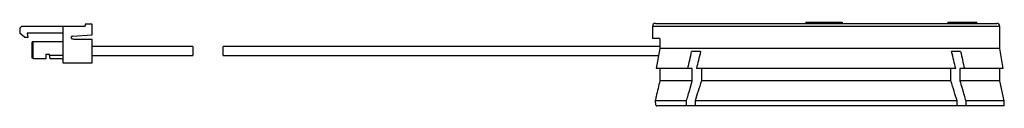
# Paper-space layout '_Links' of a CAD drawing. Header units: millimetres. Extents: x -57.4 to 40.4, y 11.8 to 20.1.
import ezdxf

# ---------------------------------------------------------------- set-up
doc = ezdxf.new("R2010")
doc.units = ezdxf.units.MM

psp = doc.layouts.new('_Links')

# ---------------------------------------------------------------- linework, layer by layer
at = {"color": 7, "linetype": 'Continuous', "lineweight": 25}
for p, q in [((-57.445, 19.474), (-57.245, 19.674)), ((-57.245, 19.674), (-50.945, 19.674)), ((-53.145, 19.674), (-53.145, 16.054)), ((-50.945, 19.874), (-50.945, 19.674)), ((-50.245, 19.874), (-50.945, 19.874)), ((-50.245, 18.807), (-50.245, 19.874)), ((5.405, 19.664), (5.405, 18.464)), ((39.905, 19.664), (5.405, 19.664)), ((5.705, 19.964), (39.605, 19.964)), ((20.636, 20.087), (20.636, 19.964)), ((22.055, 19.974), (22.055, 19.964)), ((23.255, 19.964), (23.255, 19.974)), ((24.267, 19.964), (24.267, 20.087)), ((34.733, 20.087), (34.733, 19.964)), ((35.555, 19.974), (35.555, 19.964)), ((36.755, 19.964), (36.755, 19.974)), ((37.617, 19.964), (37.617, 20.087)), ((39.905, 17.464), (39.905, 19.664)), ((-57.445, 19.474), (-57.445, 18.974)), ((-56.945, 18.574), (-57.445, 18.974)), ((-56.715, 18.974), (-56.645, 18.574)), ((-53.145, 18.974), (-56.715, 18.974)), ((-52.203, 18.704), (-50.245, 18.807)), ((-56.645, 18.574), (-56.945, 18.574)), ((-56.245, 18.054), (-56.145, 18.154)), ((-56.245, 18.054), (-56.245, 16.554)), ((-56.145, 18.154), (-56.145, 16.504)), ((-56.145, 18.154), (-53.145, 18.154)), ((-52.045, 18.354), (-52.237, 18.41)), ((-50.245, 18.354), (-52.045, 18.354)), ((-50.245, 16.054), (-50.245, 18.354)), ((-40.245, 17.654), (-50.245, 17.654)), ((-40.245, 17.654), (-40.245, 16.754)), ((6.146, 17.654), (-37.245, 17.654)), ((-37.245, 16.754), (-37.245, 17.654)), ((6.146, 18.464), (5.405, 18.464)), ((6.146, 18.464), (6.146, 17.464)), ((-54.845, 16.854), (-54.845, 16.454)), ((-54.495, 16.854), (-54.845, 16.854)), ((-54.424, 16.454), (-54.495, 16.854)), ((-53.145, 16.754), (-54.477, 16.754)), ((-50.245, 16.754), (-40.245, 16.754)), ((-37.245, 16.754), (6.016, 16.754)), ((39.905, 17.464), (6.146, 17.464)), ((10.19, 17.164), (9.299, 17.164)), ((36.011, 17.164), (35.12, 17.164)), ((40.255, 15.464), (39.905, 17.464)), ((-56.045, 16.454), (-56.245, 16.554)), ((-54.845, 16.454), (-56.045, 16.454)), ((-53.509, 16.454), (-54.424, 16.454)), ((-53.145, 16.054), (-50.245, 16.054)), ((9.367, 15.464), (5.78, 15.464)), ((6.146, 15.464), (6.146, 14.264)), ((9.367, 14.264), (9.367, 15.464)), ((35.53, 15.464), (9.78, 15.464)), ((10.263, 15.464), (10.263, 14.264)), ((35.047, 14.264), (35.047, 15.464)), ((40.255, 15.464), (35.943, 15.464)), ((35.943, 15.464), (35.943, 14.264)), ((39.905, 14.264), (39.905, 15.464)), ((9.367, 14.264), (6.146, 14.264)), ((35.047, 14.264), (10.263, 14.264)), ((39.905, 14.264), (35.943, 14.264)), ((40.355, 12.264), (39.905, 14.264)), ((8.788, 12.264), (5.676, 12.264)), ((40.355, 11.764), (5.831, 11.764)), ((8.788, 11.764), (8.788, 12.264)), ((9.644, 12.264), (9.644, 11.764)), ((35.666, 12.264), (9.644, 12.264)), ((35.666, 11.764), (35.666, 12.264)), ((36.522, 12.264), (36.522, 11.764)), ((40.355, 12.264), (36.522, 12.264)), ((40.355, 11.764), (40.355, 12.264))]:
    psp.add_line(p, q, dxfattribs=at)
at = {"color": 7, "linetype": 'Continuous', "lineweight": 25, "flags": 128}
psp.add_lwpolyline([(6.146, 17.464), (5.98, 16.56), (5.78, 15.464)], dxfattribs=at)
at = {"color": 7, "linetype": 'Continuous', "lineweight": 25}
for centre, radius, start, end in [((5.705, 19.664), 0.3, 90, 180), ((39.605, 19.664), 0.3, 0, 90), ((-52.195, 18.554), 0.15, 93, 253.7398), ((-53.509, 15.454), 1, 68.64081, 90)]:
    psp.add_arc(centre, radius, start, end, dxfattribs=at)
for points, knots in [([(20.643, 20.074), (20.641, 20.074), (20.632, 20.074), (20.691, 20.074), (20.846, 20.074), (21.159, 20.074), (21.6, 20.074), (22.073, 20.074), (22.53, 20.074), (22.981, 20.074), (23.202, 20.074), (23.314, 20.074)], [0, 0, 0, 0, 0.0160272, 0.0699026, 0.1308644, 0.2749459, 0.437959, 0.6000542, 0.7432697, 0.8694975, 1, 1, 1, 1]), ([(20.643, 19.974), (20.641, 19.974), (20.632, 19.974), (20.691, 19.974), (20.846, 19.974), (21.159, 19.974), (21.6, 19.974), (22.073, 19.974), (22.53, 19.974), (22.981, 19.974), (23.202, 19.974), (23.314, 19.974)], [0, 0, 0, 0, 0.0160272, 0.0699026, 0.1308644, 0.2749459, 0.437959, 0.6000542, 0.7432697, 0.8694975, 1, 1, 1, 1]), ([(23.314, 20.074), (23.475, 20.074), (23.797, 20.074), (24.103, 20.074), (24.253, 20.074), (24.252, 20.074), (24.252, 20.074)], [0, 0, 0, 0, 0.317646, 0.636139, 0.858872, 1, 1, 1, 1]), ([(23.314, 19.974), (23.475, 19.974), (23.797, 19.974), (24.103, 19.974), (24.253, 19.974), (24.252, 19.974), (24.252, 19.974)], [0, 0, 0, 0, 0.317646, 0.636139, 0.858872, 1, 1, 1, 1]), ([(34.754, 20.074), (34.751, 20.074), (34.742, 20.074), (34.901, 20.074), (35.151, 20.074), (35.443, 20.074), (35.739, 20.074), (36.017, 20.074), (36.299, 20.074), (36.602, 20.074), (36.879, 20.074), (37.15, 20.074), (37.418, 20.074), (37.577, 20.074), (37.622, 20.074), (37.613, 20.074), (37.612, 20.074)], [0, 0, 0, 0, 0.04923, 0.131518, 0.219351, 0.311577, 0.380095, 0.445239, 0.506098, 0.564729, 0.647425, 0.734246, 0.817536, 0.897579, 0.981008, 1, 1, 1, 1]), ([(34.754, 19.974), (34.751, 19.974), (34.742, 19.974), (34.901, 19.974), (35.151, 19.974), (35.443, 19.974), (35.739, 19.974), (36.017, 19.974), (36.299, 19.974), (36.602, 19.974), (36.879, 19.974), (37.15, 19.974), (37.418, 19.974), (37.577, 19.974), (37.622, 19.974), (37.613, 19.974), (37.612, 19.974)], [0, 0, 0, 0, 0.04923, 0.131518, 0.219351, 0.311577, 0.380095, 0.445239, 0.506098, 0.564729, 0.647425, 0.734246, 0.817536, 0.897579, 0.981008, 1, 1, 1, 1]), ([(8.916, 15.464), (8.98, 15.748), (9.107, 16.315), (9.235, 16.882), (9.299, 17.164)], [0, 0, 0, 0, 0.5014822, 1, 1, 1, 1]), ([(10.19, 17.164), (10.117, 16.864), (9.98, 16.298), (9.844, 15.731), (9.78, 15.464)], [0, 0, 0, 0, 0.52958, 1, 1, 1, 1]), ([(35.53, 15.464), (35.466, 15.731), (35.33, 16.298), (35.193, 16.864), (35.12, 17.164)], [0, 0, 0, 0, 0.47042, 1, 1, 1, 1]), ([(36.011, 17.164), (36.075, 16.882), (36.203, 16.315), (36.33, 15.748), (36.394, 15.464)], [0, 0, 0, 0, 0.498518, 1, 1, 1, 1]), ([(6.146, 14.264), (6.023, 13.743), (5.867, 13.076), (5.71, 12.41), (5.676, 12.264)], [0, 0, 0, 0, 0.781851, 1, 1, 1, 1]), ([(8.788, 12.264), (8.841, 12.448), (9.033, 13.115), (9.227, 13.781), (9.367, 14.264)], [0, 0, 0, 0, 0.274933, 1, 1, 1, 1]), ([(10.263, 14.264), (10.154, 13.913), (9.946, 13.247), (9.741, 12.58), (9.644, 12.264)], [0, 0, 0, 0, 0.526772, 1, 1, 1, 1]), ([(35.666, 12.264), (35.569, 12.58), (35.365, 13.247), (35.157, 13.913), (35.047, 14.264)], [0, 0, 0, 0, 0.473228, 1, 1, 1, 1]), ([(35.943, 14.264), (36.084, 13.781), (36.278, 13.115), (36.469, 12.448), (36.522, 12.264)], [0, 0, 0, 0, 0.725067, 1, 1, 1, 1]), ([(5.676, 12.264), (5.678, 12.21), (5.681, 12.101), (5.705, 11.955), (5.741, 11.842), (5.785, 11.775), (5.817, 11.768), (5.831, 11.764)], [0, 0, 0, 0, 0.203117, 0.406116, 0.612472, 0.826897, 1, 1, 1, 1])]:
    psp.add_open_spline(points, degree=3, knots=knots, dxfattribs=at)

doc.saveas('drawing.dxf')
